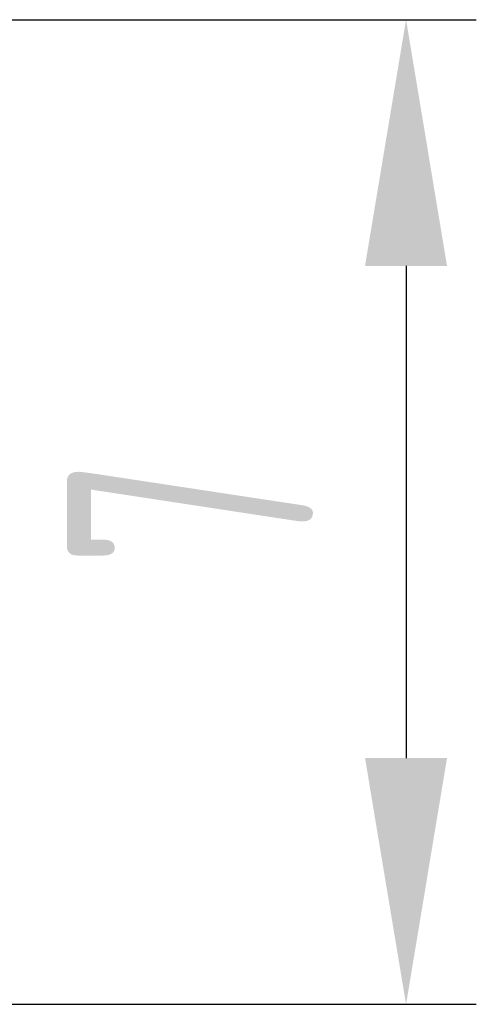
# Model space of a CAD drawing. Header units: inches. Extents: x -13 to 92, y -2 to 146.
# Tile 10 of 11: x 60.75 to 64, y 77.08 to 84.08. Entities that reach past the tile are written whole.
import ezdxf

# ---------------------------------------------------------------- set-up
doc = ezdxf.new("R2010")
doc.units = ezdxf.units.IN
doc.header["$LTSCALE"] = 0.5
doc.header["$MEASUREMENT"] = 0
doc.layers.add('7标注层', color=4, linetype='Continuous')
doc.styles.add('PC_TEXTSTYLE', font='ISOCP.SHX', dxfattribs={"width": 0.707, "bigfont": 'GBCBIG.SHX'})
doc.dimstyles.new('GB_LINEAR', dxfattribs={"dimtxt": 3.5, "dimasz": 3.5, "dimexe": 1, "dimexo": 0, "dimgap": 1.5, "dimtad": 1, "dimdsep": 46, "dimtxsty": 'PC_TEXTSTYLE', "dimcen": 0, "dimclrd": 256, "dimclrt": 3, "dimadec": 0, "dimazin": 2, "dimtp": 0.1, "dimtm": 0.1, "dimtfac": 0.71, "dimtdec": 3, "dimtmove": 0, "dimatfit": 3, "dimfxl": 1, "dimtfill": 1, "dimarcsym": 0})

# ---------------------------------------------------------------- blocks, each defined once
blk = doc.blocks.new('*D12')
at = {"layer": '7标注层', "color": 0, "lineweight": -2}
for p, q in [((46.0146, 84.0823), (63.9953, 84.0823)), ((46.5146, 77.0823), (63.9953, 77.0823))]:
    blk.add_line(p, q, dxfattribs=at)
at = {"layer": '7标注层', "lineweight": -2}
blk.add_line((63.4953, 82.3323), (63.4953, 78.8323), dxfattribs=at)
at = {"layer": '7标注层'}
for points in [[(63.7869, 82.3323), (63.2036, 82.3323), (63.4953, 84.0823)], [(63.2036, 78.8323), (63.7869, 78.8323), (63.4953, 77.0823)]]:
    blk.add_solid(points, dxfattribs=at)
at = {"layer": 'Defpoints', "color": 0}
for p in [(46.0146, 84.0823), (46.5146, 77.0823), (63.4953, 77.0823)]:
    blk.add_point(p, dxfattribs=at)
at = {"layer": '7标注层', "color": 3, "insert": (61.9578, 80.5823), "char_height": 1.75, "attachment_point": 5, "rotation": 90, "style": 'PC_TEXTSTYLE', "bg_fill": 3, "box_fill_scale": 1.25, "bg_fill_color": 257, "bg_fill_transparency": 0}
blk.add_mtext('7', dxfattribs=at)

msp = doc.modelspace()

# ---------------------------------------------------------------- dimensions: what is measured, and where the dimension line sits
at = {"layer": '7标注层'}
dim = msp.add_linear_dim(base=(63.4953, 77.0823), p1=(46.0146, 84.0823), p2=(46.5146, 77.0823), angle=90, dimstyle='GB_LINEAR', override={"dimscale": 0.5, "dimtvp": 0.1, "dimtfill": 1, "dimtfillclr": 0}, dxfattribs=at)
dim.commit()
dim.dimension.update_dxf_attribs({"geometry": '*D12', "text_midpoint": (63.4953, 80.5823), "dimtype": 160})

doc.saveas('drawing.dxf')
